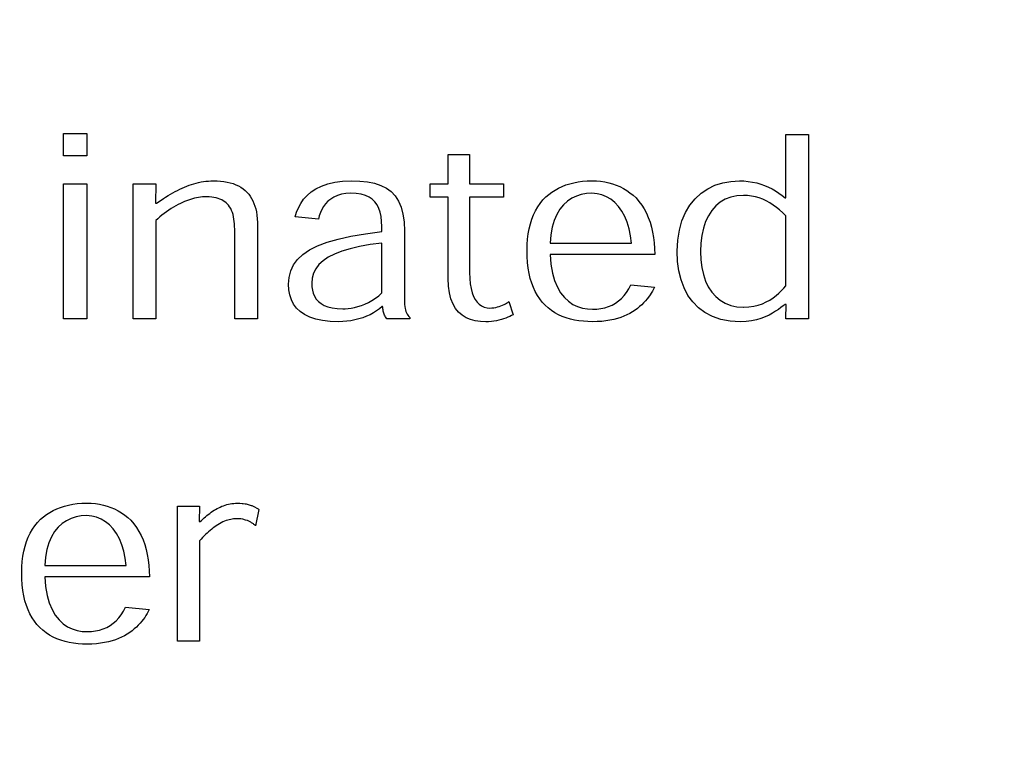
# Model space of a CAD drawing. Header units: inches. Extents: x 0.2 to 16.8, y 0.1 to 10.8.
# Tile 21 of 36: x 4.689 to 4.944, y 7.127 to 7.319. Entities that reach past the tile are written whole.
import ezdxf

# ---------------------------------------------------------------- set-up
doc = ezdxf.new("R2010")
doc.units = ezdxf.units.IN
doc.header["$LTSCALE"] = 0.935
doc.header["$MEASUREMENT"] = 0
doc.layers.get('0').update_dxf_attribs({"linetype": 'CONTINUOUS'})
doc.layers.add('DIMENSIONS', color=7, linetype='CONTINUOUS')
doc.styles.get("Standard").update_dxf_attribs({"font": 'txt', "width": 0.8})
doc.dimstyles.new('DIMSTYLE_1', dxfattribs={"dimtxt": 0.125, "dimasz": 0.18, "dimexe": 0.18, "dimexo": 0.0625, "dimgap": 0.09, "dimtad": 0, "dimtih": 1, "dimtoh": 1, "dimdec": 3, "dimzin": 4, "dimdsep": 46, "dimtxsty": 'STANDARD', "dimblk": '_FILLED', "dimblk1": '_FILLED', "dimblk2": '_FILLED', "dimcen": 0.09, "dimadec": 0, "dimazin": 0, "dimtp": 0.001, "dimtm": 0.001, "dimtfac": 1, "dimtdec": 3, "dimtofl": 0, "dimtmove": 0, "dimatfit": 3, "dimldrblk": '_FILLED', "dimfxl": 1, "dimtolj": 1, "dimtzin": 4, "dimarcsym": 0})

# ---------------------------------------------------------------- blocks, each defined once
blk = doc.blocks.new('*D15')
at = {"layer": 'DIMENSIONS', "color": 2, "linetype": 'CONTINUOUS'}
blk.add_line((4.96062, 5.99664), (4.96062, 8.56589), dxfattribs=at)
at = {"layer": 'DIMENSIONS', "color": 2, "linetype": 'CONTINUOUS', "width": 0.8}
for s, p in [(']', (5.02312, 10.15339)), ('34.55', (5.02312, 9.65339)), ('[', (5.02312, 9.55339)), ('1.360', (5.02312, 8.92839)), ('2X ', (5.02312, 8.62839))]:
    blk.add_text(s, height=0.125, rotation=90, dxfattribs=at).set_placement(p)
blk = doc.blocks.new('_FILLED')
at = {"color": 0, "linetype": 'BYBLOCK'}
blk.add_solid([(0, 0), (-1, 0.1736), (-1, -0.1736)], dxfattribs=at)

msp = doc.modelspace()

# ---------------------------------------------------------------- linework, layer by layer
at = {"color": 7, "linetype": 'CONTINUOUS'}
for p, q in [((4.70052, 7.28368), (4.70052, 7.28941)), ((4.70052, 7.28941), (4.70659, 7.28941)), ((4.70659, 7.28941), (4.70659, 7.28368)), ((4.88716, 7.27276), (4.88716, 7.28919)), ((4.88716, 7.28919), (4.89306, 7.28919)), ((4.89306, 7.28919), (4.89306, 7.24155)), ((4.70659, 7.28368), (4.70052, 7.28368)), ((4.79995, 7.27641), (4.79995, 7.28399)), ((4.79995, 7.28399), (4.80544, 7.28399)), ((4.80544, 7.28399), (4.80544, 7.27641)), ((4.70052, 7.24155), (4.70052, 7.27641)), ((4.70052, 7.27641), (4.70659, 7.27641)), ((4.70659, 7.27641), (4.70659, 7.24155)), ((4.71849, 7.24155), (4.71849, 7.27641)), ((4.71849, 7.27641), (4.72437, 7.27641)), ((4.72437, 7.27641), (4.72427, 7.27139)), ((4.72995, 7.27472), (4.73056, 7.27503)), ((4.73056, 7.27503), (4.73118, 7.27531)), ((4.73118, 7.27531), (4.73179, 7.27558)), ((4.73179, 7.27558), (4.73238, 7.27583)), ((4.73238, 7.27583), (4.73297, 7.27605)), ((4.73297, 7.27605), (4.73358, 7.27626)), ((4.73358, 7.27626), (4.73419, 7.27645)), ((4.73419, 7.27645), (4.7348, 7.27662)), ((4.7348, 7.27662), (4.73543, 7.27676)), ((4.73543, 7.27676), (4.73606, 7.27689)), ((4.73606, 7.27689), (4.73669, 7.277)), ((4.73669, 7.277), (4.73733, 7.27708)), ((4.73733, 7.27708), (4.73797, 7.27714)), ((4.73797, 7.27714), (4.73861, 7.27718)), ((4.73861, 7.27718), (4.73925, 7.27719)), ((4.73925, 7.27719), (4.74019, 7.27717)), ((4.74019, 7.27717), (4.74109, 7.27711)), ((4.74109, 7.27711), (4.74196, 7.27701)), ((4.74196, 7.27701), (4.74279, 7.27687)), ((4.74279, 7.27687), (4.74358, 7.27669)), ((4.74358, 7.27669), (4.74433, 7.27646)), ((4.74433, 7.27646), (4.74504, 7.27619)), ((4.74504, 7.27619), (4.74571, 7.27588)), ((4.74571, 7.27588), (4.74634, 7.27553)), ((4.74634, 7.27553), (4.74693, 7.27514)), ((4.74693, 7.27514), (4.74747, 7.2747)), ((4.76453, 7.27432), (4.76576, 7.27513)), ((4.76576, 7.27513), (4.76718, 7.27583)), ((4.76718, 7.27583), (4.76879, 7.2764)), ((4.76879, 7.2764), (4.77061, 7.27683)), ((4.77061, 7.27683), (4.77265, 7.2771)), ((4.77265, 7.2771), (4.77493, 7.27719)), ((4.77493, 7.27719), (4.77712, 7.27712)), ((4.77712, 7.27712), (4.77912, 7.27692)), ((4.77912, 7.27692), (4.78093, 7.27655)), ((4.78093, 7.27655), (4.78255, 7.27602)), ((4.78255, 7.27602), (4.78397, 7.27531)), ((4.78397, 7.27531), (4.78521, 7.27441)), ((4.79528, 7.27295), (4.79528, 7.27641)), ((4.79528, 7.27641), (4.79995, 7.27641)), ((4.80544, 7.27641), (4.81421, 7.27641)), ((4.81421, 7.27641), (4.81421, 7.27295)), ((4.82672, 7.27427), (4.82755, 7.27481)), ((4.82755, 7.27481), (4.82843, 7.2753)), ((4.82843, 7.2753), (4.82935, 7.27574)), ((4.82935, 7.27574), (4.83032, 7.27612)), ((4.83032, 7.27612), (4.83134, 7.27644)), ((4.83134, 7.27644), (4.8324, 7.27671)), ((4.8324, 7.27671), (4.83351, 7.27692)), ((4.83351, 7.27692), (4.83467, 7.27707)), ((4.83467, 7.27707), (4.83587, 7.27716)), ((4.83587, 7.27716), (4.83713, 7.27719)), ((4.83713, 7.27719), (4.83824, 7.27716)), ((4.83824, 7.27716), (4.83933, 7.27707)), ((4.83933, 7.27707), (4.84039, 7.27692)), ((4.84039, 7.27692), (4.84142, 7.27671)), ((4.84142, 7.27671), (4.84241, 7.27643)), ((4.84241, 7.27643), (4.84338, 7.2761)), ((4.84338, 7.2761), (4.84431, 7.2757)), ((4.84431, 7.2757), (4.84521, 7.27524)), ((4.84521, 7.27524), (4.84608, 7.27472)), ((4.86531, 7.27397), (4.86702, 7.27513)), ((4.86702, 7.27513), (4.86888, 7.27603)), ((4.86888, 7.27603), (4.87087, 7.27667)), ((4.87087, 7.27667), (4.87298, 7.27706)), ((4.87298, 7.27706), (4.87519, 7.27719)), ((4.87519, 7.27719), (4.87636, 7.27716)), ((4.87636, 7.27716), (4.87749, 7.27705)), ((4.87749, 7.27705), (4.8786, 7.27688)), ((4.8786, 7.27688), (4.87967, 7.27664)), ((4.87967, 7.27664), (4.8807, 7.27634)), ((4.8807, 7.27634), (4.88171, 7.27598)), ((4.88171, 7.27598), (4.88268, 7.27557)), ((4.88268, 7.27557), (4.88362, 7.2751)), ((4.88362, 7.2751), (4.88452, 7.27459)), ((4.72454, 7.27139), (4.72573, 7.27221)), ((4.72573, 7.27221), (4.72633, 7.27261)), ((4.72633, 7.27261), (4.72692, 7.27299)), ((4.72692, 7.27299), (4.72753, 7.27336)), ((4.72753, 7.27336), (4.72813, 7.27372)), ((4.72813, 7.27372), (4.72874, 7.27407)), ((4.72874, 7.27407), (4.72934, 7.2744)), ((4.72934, 7.2744), (4.72995, 7.27472)), ((4.73283, 7.27223), (4.73231, 7.27204)), ((4.73336, 7.2724), (4.73283, 7.27223)), ((4.73388, 7.27255), (4.73336, 7.2724)), ((4.7344, 7.27268), (4.73388, 7.27255)), ((4.73492, 7.2728), (4.7344, 7.27268)), ((4.73543, 7.27289), (4.73492, 7.2728)), ((4.73595, 7.27296), (4.73543, 7.27289)), ((4.73646, 7.27302), (4.73595, 7.27296)), ((4.73696, 7.27305), (4.73646, 7.27302)), ((4.73746, 7.27306), (4.73696, 7.27305)), ((4.73816, 7.27304), (4.73746, 7.27306)), ((4.73881, 7.27299), (4.73816, 7.27304)), ((4.73941, 7.2729), (4.73881, 7.27299)), ((4.73997, 7.27278), (4.73941, 7.2729)), ((4.74049, 7.27263), (4.73997, 7.27278)), ((4.74096, 7.27245), (4.74049, 7.27263)), ((4.74141, 7.27225), (4.74096, 7.27245)), ((4.74181, 7.27202), (4.74141, 7.27225)), ((4.74747, 7.2747), (4.74796, 7.27421)), ((4.74796, 7.27421), (4.74839, 7.27372)), ((4.74839, 7.27372), (4.74878, 7.27319)), ((4.74878, 7.27319), (4.74914, 7.27262)), ((4.74914, 7.27262), (4.74946, 7.27201)), ((4.76183, 7.27134), (4.76258, 7.27241)), ((4.76258, 7.27241), (4.76347, 7.2734)), ((4.76347, 7.2734), (4.76453, 7.27432)), ((4.76958, 7.27249), (4.76886, 7.2719)), ((4.7704, 7.27299), (4.76958, 7.27249)), ((4.77133, 7.2734), (4.7704, 7.27299)), ((4.77236, 7.27371), (4.77133, 7.2734)), ((4.7735, 7.2739), (4.77236, 7.27371)), ((4.77476, 7.27397), (4.7735, 7.2739)), ((4.77618, 7.27391), (4.77476, 7.27397)), ((4.77743, 7.27372), (4.77618, 7.27391)), ((4.77854, 7.27341), (4.77743, 7.27372)), ((4.7795, 7.27297), (4.77854, 7.27341)), ((4.78032, 7.27242), (4.7795, 7.27297)), ((4.78101, 7.27175), (4.78032, 7.27242)), ((4.78521, 7.27441), (4.78625, 7.2733)), ((4.78625, 7.2733), (4.78711, 7.27197)), ((4.79995, 7.27295), (4.79528, 7.27295)), ((4.79995, 7.25195), (4.79995, 7.27295)), ((4.80544, 7.27295), (4.80544, 7.25351)), ((4.81421, 7.27295), (4.80544, 7.27295)), ((4.82371, 7.27137), (4.82442, 7.27224)), ((4.82442, 7.27224), (4.82519, 7.27303)), ((4.82519, 7.27303), (4.82593, 7.27368)), ((4.82593, 7.27368), (4.82672, 7.27427)), ((4.83185, 7.27267), (4.83074, 7.27191)), ((4.83306, 7.27325), (4.83185, 7.27267)), ((4.83434, 7.27365), (4.83306, 7.27325)), ((4.83568, 7.27389), (4.83434, 7.27365)), ((4.83707, 7.27397), (4.83568, 7.27389)), ((4.8384, 7.27387), (4.83707, 7.27397)), ((4.83967, 7.27357), (4.8384, 7.27387)), ((4.84087, 7.27308), (4.83967, 7.27357)), ((4.84199, 7.27241), (4.84087, 7.27308)), ((4.84303, 7.27155), (4.84199, 7.27241)), ((4.84608, 7.27472), (4.84691, 7.27413)), ((4.84691, 7.27413), (4.84771, 7.27348)), ((4.84771, 7.27348), (4.84848, 7.27277)), ((4.84848, 7.27277), (4.84924, 7.27188)), ((4.86242, 7.27091), (4.86377, 7.27257)), ((4.86377, 7.27257), (4.86531, 7.27397)), ((4.87154, 7.27242), (4.87024, 7.27166)), ((4.87298, 7.27298), (4.87154, 7.27242)), ((4.87456, 7.27332), (4.87298, 7.27298)), ((4.87627, 7.27343), (4.87456, 7.27332)), ((4.87731, 7.27339), (4.87627, 7.27343)), ((4.87832, 7.27326), (4.87731, 7.27339)), ((4.87931, 7.27306), (4.87832, 7.27326)), ((4.88028, 7.27277), (4.87931, 7.27306)), ((4.88122, 7.27242), (4.88028, 7.27277)), ((4.88214, 7.27199), (4.88122, 7.27242)), ((4.88452, 7.27459), (4.88539, 7.27402)), ((4.88539, 7.27402), (4.88623, 7.27341)), ((4.88623, 7.27341), (4.88704, 7.27276)), ((4.88704, 7.27276), (4.88716, 7.27276)), ((4.72427, 7.27139), (4.72454, 7.27139)), ((4.72834, 7.27), (4.72773, 7.2696)), ((4.72895, 7.27038), (4.72834, 7.27)), ((4.72956, 7.27073), (4.72895, 7.27038)), ((4.73015, 7.27106), (4.72956, 7.27073)), ((4.73072, 7.27135), (4.73015, 7.27106)), ((4.73126, 7.27162), (4.73072, 7.27135)), ((4.73179, 7.27184), (4.73126, 7.27162)), ((4.73231, 7.27204), (4.73179, 7.27184)), ((4.74219, 7.27177), (4.74181, 7.27202)), ((4.74253, 7.2715), (4.74219, 7.27177)), ((4.74285, 7.27122), (4.74253, 7.2715)), ((4.74313, 7.27091), (4.74285, 7.27122)), ((4.74346, 7.27048), (4.74313, 7.27091)), ((4.74373, 7.27002), (4.74346, 7.27048)), ((4.74397, 7.26953), (4.74373, 7.27002)), ((4.74946, 7.27201), (4.74974, 7.27136)), ((4.74974, 7.27136), (4.74998, 7.27067)), ((4.74998, 7.27067), (4.75019, 7.26993)), ((4.75019, 7.26993), (4.75036, 7.26914)), ((4.76076, 7.26907), (4.76123, 7.27022)), ((4.76123, 7.27022), (4.76183, 7.27134)), ((4.76726, 7.26977), (4.7669, 7.26897)), ((4.7677, 7.27053), (4.76726, 7.26977)), ((4.76823, 7.27125), (4.7677, 7.27053)), ((4.76886, 7.2719), (4.76823, 7.27125)), ((4.78157, 7.27097), (4.78101, 7.27175)), ((4.78202, 7.27007), (4.78157, 7.27097)), ((4.78236, 7.26905), (4.78202, 7.27007)), ((4.78711, 7.27197), (4.78777, 7.27042)), ((4.78777, 7.27042), (4.78825, 7.26861)), ((4.82249, 7.26944), (4.82307, 7.27044)), ((4.82307, 7.27044), (4.82371, 7.27137)), ((4.82881, 7.26983), (4.82801, 7.2685)), ((4.82972, 7.27097), (4.82881, 7.26983)), ((4.83074, 7.27191), (4.82972, 7.27097)), ((4.84397, 7.27053), (4.84303, 7.27155)), ((4.84482, 7.26933), (4.84397, 7.27053)), ((4.84924, 7.27188), (4.84994, 7.27093)), ((4.84994, 7.27093), (4.85058, 7.26991)), ((4.85058, 7.26991), (4.85115, 7.26883)), ((4.86127, 7.26901), (4.86242, 7.27091)), ((4.86907, 7.27069), (4.86805, 7.26952)), ((4.87024, 7.27166), (4.86907, 7.27069)), ((4.88304, 7.2715), (4.88214, 7.27199)), ((4.88391, 7.27094), (4.88304, 7.2715)), ((4.88476, 7.27033), (4.88391, 7.27094)), ((4.88559, 7.26966), (4.88476, 7.27033)), ((4.88639, 7.26894), (4.88559, 7.26966)), ((4.72487, 7.26741), (4.72437, 7.26696)), ((4.7254, 7.26786), (4.72487, 7.26741)), ((4.72595, 7.26831), (4.7254, 7.26786)), ((4.72653, 7.26875), (4.72595, 7.26831)), ((4.72713, 7.26918), (4.72653, 7.26875)), ((4.72773, 7.2696), (4.72713, 7.26918)), ((4.74417, 7.269), (4.74397, 7.26953)), ((4.74434, 7.26846), (4.74417, 7.269)), ((4.74447, 7.26788), (4.74434, 7.26846)), ((4.74458, 7.26729), (4.74447, 7.26788)), ((4.74466, 7.26667), (4.74458, 7.26729)), ((4.75036, 7.26914), (4.75049, 7.2683)), ((4.75049, 7.2683), (4.75059, 7.26741)), ((4.75059, 7.26741), (4.75064, 7.26646)), ((4.7604, 7.26789), (4.76076, 7.26907)), ((4.76643, 7.2673), (4.7604, 7.26789)), ((4.76663, 7.26814), (4.76643, 7.2673)), ((4.7669, 7.26897), (4.76663, 7.26814)), ((4.78259, 7.26793), (4.78236, 7.26905)), ((4.78272, 7.2667), (4.78259, 7.26793)), ((4.78825, 7.26861), (4.78853, 7.26655)), ((4.82117, 7.26606), (4.82155, 7.26724)), ((4.82155, 7.26724), (4.82199, 7.26837)), ((4.82199, 7.26837), (4.82249, 7.26944)), ((4.82801, 7.2685), (4.82735, 7.26696)), ((4.84556, 7.26798), (4.84482, 7.26933)), ((4.84618, 7.26647), (4.84556, 7.26798)), ((4.85115, 7.26883), (4.85165, 7.26769)), ((4.85165, 7.26769), (4.85209, 7.26648)), ((4.86035, 7.26687), (4.86127, 7.26901)), ((4.86718, 7.26818), (4.86646, 7.26665)), ((4.86805, 7.26952), (4.86718, 7.26818)), ((4.88716, 7.26818), (4.88639, 7.26894)), ((4.88716, 7.25007), (4.88716, 7.26818)), ((4.72437, 7.26696), (4.72437, 7.24155)), ((4.74471, 7.26604), (4.74466, 7.26667)), ((4.74475, 7.26539), (4.74471, 7.26604)), ((4.74477, 7.26473), (4.74475, 7.26539)), ((4.74477, 7.26406), (4.74477, 7.26473)), ((4.75064, 7.26646), (4.75066, 7.26545)), ((4.75066, 7.26545), (4.75066, 7.24155)), ((4.78276, 7.26536), (4.78272, 7.2667)), ((4.78276, 7.26405), (4.78276, 7.26536)), ((4.78853, 7.26655), (4.78862, 7.26422)), ((4.82063, 7.26351), (4.82087, 7.26481)), ((4.82087, 7.26481), (4.82117, 7.26606)), ((4.82684, 7.26522), (4.82647, 7.26326)), ((4.82735, 7.26696), (4.82684, 7.26522)), ((4.84668, 7.26481), (4.84618, 7.26647)), ((4.84704, 7.26301), (4.84668, 7.26481)), ((4.85209, 7.26648), (4.85246, 7.26522)), ((4.85246, 7.26522), (4.85276, 7.26391)), ((4.85967, 7.26448), (4.86035, 7.26687)), ((4.86589, 7.26495), (4.86548, 7.26309)), ((4.86646, 7.26665), (4.86589, 7.26495)), ((4.74477, 7.24155), (4.74477, 7.26406)), ((4.76862, 7.26132), (4.77151, 7.26215)), ((4.77151, 7.26215), (4.77481, 7.26289)), ((4.77481, 7.26289), (4.77856, 7.26352)), ((4.77856, 7.26352), (4.78276, 7.26405)), ((4.78862, 7.26422), (4.78862, 7.24722)), ((4.82036, 7.26074), (4.82046, 7.26215)), ((4.82046, 7.26215), (4.82063, 7.26351)), ((4.82647, 7.26326), (4.82628, 7.26108)), ((4.84727, 7.26108), (4.84704, 7.26301)), ((4.85276, 7.26391), (4.853, 7.26254)), ((4.853, 7.26254), (4.85317, 7.26112)), ((4.85924, 7.26184), (4.85967, 7.26448)), ((4.86548, 7.26309), (4.86522, 7.26108)), ((4.76406, 7.25932), (4.76615, 7.26037)), ((4.76615, 7.26037), (4.76862, 7.26132)), ((4.77458, 7.25962), (4.77243, 7.25897)), ((4.77702, 7.26019), (4.77458, 7.25962)), ((4.77974, 7.26069), (4.77702, 7.26019)), ((4.78276, 7.26111), (4.77974, 7.26069)), ((4.78276, 7.24825), (4.78276, 7.26111)), ((4.82032, 7.25928), (4.82036, 7.26074)), ((4.82628, 7.26108), (4.84727, 7.26108)), ((4.85317, 7.26112), (4.85327, 7.25966)), ((4.85327, 7.25966), (4.85331, 7.25815)), ((4.8591, 7.25897), (4.85924, 7.26184)), ((4.86522, 7.26108), (4.86514, 7.25892)), ((4.76097, 7.25686), (4.76234, 7.25815)), ((4.76234, 7.25815), (4.76406, 7.25932)), ((4.76895, 7.25742), (4.76761, 7.25653)), ((4.77055, 7.25824), (4.76895, 7.25742)), ((4.77243, 7.25897), (4.77055, 7.25824)), ((4.82036, 7.25765), (4.82032, 7.25928)), ((4.82046, 7.25611), (4.82036, 7.25765)), ((4.82629, 7.25815), (4.82649, 7.25561)), ((4.85331, 7.25815), (4.82629, 7.25815)), ((4.85921, 7.25637), (4.8591, 7.25897)), ((4.86514, 7.25892), (4.86522, 7.25679)), ((4.75923, 7.25391), (4.75994, 7.25544)), ((4.75994, 7.25544), (4.76097, 7.25686)), ((4.7657, 7.25448), (4.76512, 7.25331)), ((4.76653, 7.25555), (4.7657, 7.25448)), ((4.76761, 7.25653), (4.76653, 7.25555)), ((4.82063, 7.25465), (4.82046, 7.25611)), ((4.82086, 7.25327), (4.82063, 7.25465)), ((4.82649, 7.25561), (4.82687, 7.25336)), ((4.85954, 7.25392), (4.85921, 7.25637)), ((4.86522, 7.25679), (4.86546, 7.2548)), ((4.86546, 7.2548), (4.86587, 7.25297)), ((4.75868, 7.25044), (4.75881, 7.25224)), ((4.75881, 7.25224), (4.75923, 7.25391)), ((4.76477, 7.25206), (4.76466, 7.25071)), ((4.76512, 7.25331), (4.76477, 7.25206)), ((4.80003, 7.24998), (4.79995, 7.25195)), ((4.80544, 7.25351), (4.80549, 7.25198)), ((4.80549, 7.25198), (4.80562, 7.2506)), ((4.82116, 7.25198), (4.82086, 7.25327)), ((4.82152, 7.25076), (4.82116, 7.25198)), ((4.82687, 7.25336), (4.82743, 7.2514)), ((4.8601, 7.25163), (4.85954, 7.25392)), ((4.86587, 7.25297), (4.86644, 7.25128)), ((4.75875, 7.24902), (4.75868, 7.25044)), ((4.76466, 7.25071), (4.7647, 7.2498)), ((4.7647, 7.2498), (4.76483, 7.24893)), ((4.80027, 7.24822), (4.80003, 7.24998)), ((4.80562, 7.2506), (4.80583, 7.24937)), ((4.80583, 7.24937), (4.80611, 7.24827)), ((4.82195, 7.24962), (4.82152, 7.25076)), ((4.82243, 7.24856), (4.82195, 7.24962)), ((4.82743, 7.2514), (4.82814, 7.2497)), ((4.82814, 7.2497), (4.82899, 7.24824)), ((4.8466, 7.24928), (4.84715, 7.25027)), ((4.84715, 7.25027), (4.85323, 7.24973)), ((4.85323, 7.24973), (4.85299, 7.24922)), ((4.86088, 7.24952), (4.8601, 7.25163)), ((4.86188, 7.24759), (4.86088, 7.24952)), ((4.86644, 7.25128), (4.86716, 7.24977)), ((4.86716, 7.24977), (4.86803, 7.24843)), ((4.88604, 7.24881), (4.88663, 7.24945)), ((4.88663, 7.24945), (4.88716, 7.25007)), ((4.759, 7.24769), (4.75875, 7.24902)), ((4.7594, 7.24646), (4.759, 7.24769)), ((4.76483, 7.24893), (4.76506, 7.24811)), ((4.76506, 7.24811), (4.76539, 7.24734)), ((4.76539, 7.24734), (4.76583, 7.24664)), ((4.78024, 7.24625), (4.78112, 7.24683)), ((4.78112, 7.24683), (4.78197, 7.2475)), ((4.78197, 7.2475), (4.78276, 7.24825)), ((4.78862, 7.24722), (4.78863, 7.24649)), ((4.80065, 7.24668), (4.80027, 7.24822)), ((4.80611, 7.24827), (4.80648, 7.24732)), ((4.80648, 7.24732), (4.80691, 7.24651)), ((4.82298, 7.24758), (4.82243, 7.24856)), ((4.82358, 7.24666), (4.82298, 7.24758)), ((4.82899, 7.24824), (4.82995, 7.24703)), ((4.82995, 7.24703), (4.83101, 7.24604)), ((4.84393, 7.24614), (4.84468, 7.24679)), ((4.84468, 7.24679), (4.84537, 7.24753)), ((4.84537, 7.24753), (4.84601, 7.24836)), ((4.84601, 7.24836), (4.8466, 7.24928)), ((4.85173, 7.24716), (4.85133, 7.24665)), ((4.85209, 7.24768), (4.85173, 7.24716)), ((4.85242, 7.24819), (4.85209, 7.24768)), ((4.85272, 7.24871), (4.85242, 7.24819)), ((4.85299, 7.24922), (4.85272, 7.24871)), ((4.86312, 7.24587), (4.86188, 7.24759)), ((4.86803, 7.24843), (4.86906, 7.24727)), ((4.86906, 7.24727), (4.87022, 7.2463)), ((4.88305, 7.24638), (4.8839, 7.24695)), ((4.8839, 7.24695), (4.88468, 7.24755)), ((4.88468, 7.24755), (4.88539, 7.24818)), ((4.88539, 7.24818), (4.88604, 7.24881)), ((4.75999, 7.24533), (4.7594, 7.24646)), ((4.76075, 7.24431), (4.75999, 7.24533)), ((4.7617, 7.24341), (4.76075, 7.24431)), ((4.76583, 7.24664), (4.76639, 7.24601)), ((4.76639, 7.24601), (4.76707, 7.24546)), ((4.76707, 7.24546), (4.76789, 7.245)), ((4.76789, 7.245), (4.76886, 7.24462)), ((4.76886, 7.24462), (4.76997, 7.24435)), ((4.76997, 7.24435), (4.77124, 7.24418)), ((4.77409, 7.2442), (4.77489, 7.24431)), ((4.77489, 7.24431), (4.77574, 7.24447)), ((4.77574, 7.24447), (4.77661, 7.2447)), ((4.77661, 7.2447), (4.77752, 7.24498)), ((4.77752, 7.24498), (4.77843, 7.24533)), ((4.77843, 7.24533), (4.77934, 7.24575)), ((4.77934, 7.24575), (4.78024, 7.24625)), ((4.78289, 7.24471), (4.78221, 7.24411)), ((4.783, 7.24471), (4.78289, 7.24471)), ((4.78302, 7.24441), (4.783, 7.24471)), ((4.78305, 7.24411), (4.78302, 7.24441)), ((4.78863, 7.24649), (4.78865, 7.24583)), ((4.78865, 7.24583), (4.78868, 7.24524)), ((4.78868, 7.24524), (4.78872, 7.24471)), ((4.78872, 7.24471), (4.78879, 7.24423)), ((4.78879, 7.24423), (4.78888, 7.2438)), ((4.80118, 7.24534), (4.80065, 7.24668)), ((4.80185, 7.24419), (4.80118, 7.24534)), ((4.80691, 7.24651), (4.8074, 7.24582)), ((4.8074, 7.24582), (4.80796, 7.24527)), ((4.80796, 7.24527), (4.80858, 7.24485)), ((4.80858, 7.24485), (4.80925, 7.24455)), ((4.80925, 7.24455), (4.80997, 7.24437)), ((4.80997, 7.24437), (4.81073, 7.24431)), ((4.81073, 7.24431), (4.81125, 7.24433)), ((4.81125, 7.24433), (4.81175, 7.24439)), ((4.81175, 7.24439), (4.81224, 7.24448)), ((4.81224, 7.24448), (4.8127, 7.24459)), ((4.8127, 7.24459), (4.81315, 7.24473)), ((4.81315, 7.24473), (4.81358, 7.24488)), ((4.81358, 7.24488), (4.81398, 7.24505)), ((4.81398, 7.24505), (4.81436, 7.24523)), ((4.81436, 7.24523), (4.81471, 7.24542)), ((4.81471, 7.24542), (4.81504, 7.2456)), ((4.81504, 7.2456), (4.81534, 7.24578)), ((4.81534, 7.24578), (4.81561, 7.24596)), ((4.81561, 7.24596), (4.81673, 7.24255)), ((4.82424, 7.24582), (4.82358, 7.24666)), ((4.82496, 7.24505), (4.82424, 7.24582)), ((4.82575, 7.24433), (4.82496, 7.24505)), ((4.8266, 7.24368), (4.82575, 7.24433)), ((4.83101, 7.24604), (4.83216, 7.24526)), ((4.83216, 7.24526), (4.83337, 7.24468)), ((4.83337, 7.24468), (4.83463, 7.24428)), ((4.83463, 7.24428), (4.83592, 7.24406)), ((4.83942, 7.24416), (4.84043, 7.24438)), ((4.84043, 7.24438), (4.84139, 7.24469)), ((4.84139, 7.24469), (4.84229, 7.24508)), ((4.84229, 7.24508), (4.84314, 7.24557)), ((4.84314, 7.24557), (4.84393, 7.24614)), ((4.84941, 7.24467), (4.84884, 7.2442)), ((4.84994, 7.24515), (4.84941, 7.24467)), ((4.85044, 7.24564), (4.84994, 7.24515)), ((4.8509, 7.24614), (4.85044, 7.24564)), ((4.85133, 7.24665), (4.8509, 7.24614)), ((4.86458, 7.24438), (4.86312, 7.24587)), ((4.86628, 7.24312), (4.86458, 7.24438)), ((4.87022, 7.2463), (4.87153, 7.24553)), ((4.87153, 7.24553), (4.87297, 7.24498)), ((4.87297, 7.24498), (4.87454, 7.24463)), ((4.87454, 7.24463), (4.87624, 7.24452)), ((4.87624, 7.24452), (4.87631, 7.24452)), ((4.87631, 7.24452), (4.87765, 7.24458)), ((4.87765, 7.24458), (4.8789, 7.24476)), ((4.8789, 7.24476), (4.88006, 7.24504)), ((4.88006, 7.24504), (4.88114, 7.24542)), ((4.88114, 7.24542), (4.88213, 7.24587)), ((4.88213, 7.24587), (4.88305, 7.24638)), ((4.88594, 7.24443), (4.88528, 7.24395)), ((4.88653, 7.24487), (4.88594, 7.24443)), ((4.88705, 7.24526), (4.88653, 7.24487)), ((4.88724, 7.24526), (4.88705, 7.24526)), ((4.88716, 7.24155), (4.88724, 7.24526)), ((4.76284, 7.24262), (4.7617, 7.24341)), ((4.76418, 7.24197), (4.76284, 7.24262)), ((4.76573, 7.24145), (4.76418, 7.24197)), ((4.77124, 7.24418), (4.77267, 7.24412)), ((4.77267, 7.24412), (4.77335, 7.24414)), ((4.77335, 7.24414), (4.77409, 7.2442)), ((4.77784, 7.24181), (4.77684, 7.24149)), ((4.77882, 7.24217), (4.77784, 7.24181)), ((4.77975, 7.24259), (4.77882, 7.24217)), ((4.78063, 7.24305), (4.77975, 7.24259)), ((4.78145, 7.24356), (4.78063, 7.24305)), ((4.78221, 7.24411), (4.78145, 7.24356)), ((4.7831, 7.24382), (4.78305, 7.24411)), ((4.78315, 7.24353), (4.7831, 7.24382)), ((4.78321, 7.24326), (4.78315, 7.24353)), ((4.78329, 7.24299), (4.78321, 7.24326)), ((4.78339, 7.24273), (4.78329, 7.24299)), ((4.7835, 7.24248), (4.78339, 7.24273)), ((4.78363, 7.24224), (4.7835, 7.24248)), ((4.78377, 7.242), (4.78363, 7.24224)), ((4.78394, 7.24177), (4.78377, 7.242)), ((4.78412, 7.24155), (4.78394, 7.24177)), ((4.78888, 7.2438), (4.789, 7.24342)), ((4.789, 7.24342), (4.78914, 7.24306)), ((4.78914, 7.24306), (4.78932, 7.24274)), ((4.78932, 7.24274), (4.78953, 7.24244)), ((4.78953, 7.24244), (4.78977, 7.24215)), ((4.78977, 7.24215), (4.79006, 7.24187)), ((4.79006, 7.24187), (4.79006, 7.24155)), ((4.80264, 7.24323), (4.80185, 7.24419)), ((4.80355, 7.24244), (4.80264, 7.24323)), ((4.80457, 7.24181), (4.80355, 7.24244)), ((4.8057, 7.24134), (4.80457, 7.24181)), ((4.8148, 7.24173), (4.81425, 7.24153)), ((4.81533, 7.24193), (4.8148, 7.24173)), ((4.81583, 7.24214), (4.81533, 7.24193)), ((4.81629, 7.24234), (4.81583, 7.24214)), ((4.81673, 7.24255), (4.81629, 7.24234)), ((4.82749, 7.2431), (4.8266, 7.24368)), ((4.82844, 7.24259), (4.82749, 7.2431)), ((4.82942, 7.24214), (4.82844, 7.24259)), ((4.83044, 7.24176), (4.82942, 7.24214)), ((4.8315, 7.24145), (4.83044, 7.24176)), ((4.83592, 7.24406), (4.83722, 7.24398)), ((4.83722, 7.24398), (4.83835, 7.24403)), ((4.83835, 7.24403), (4.83942, 7.24416)), ((4.84453, 7.24188), (4.84365, 7.2416)), ((4.84536, 7.24219), (4.84453, 7.24188)), ((4.84614, 7.24254), (4.84536, 7.24219)), ((4.84688, 7.24292), (4.84614, 7.24254)), ((4.84758, 7.24332), (4.84688, 7.24292)), ((4.84824, 7.24375), (4.84758, 7.24332)), ((4.84884, 7.2442), (4.84824, 7.24375)), ((4.8682, 7.24211), (4.86628, 7.24312)), ((4.87037, 7.24137), (4.8682, 7.24211)), ((4.88185, 7.24202), (4.88077, 7.24161)), ((4.88284, 7.24247), (4.88185, 7.24202)), ((4.88374, 7.24296), (4.88284, 7.24247)), ((4.88455, 7.24346), (4.88374, 7.24296)), ((4.88528, 7.24395), (4.88455, 7.24346)), ((4.70659, 7.24155), (4.70052, 7.24155)), ((4.72437, 7.24155), (4.71849, 7.24155)), ((4.75066, 7.24155), (4.74477, 7.24155)), ((4.76749, 7.24107), (4.76573, 7.24145)), ((4.76947, 7.24084), (4.76749, 7.24107)), ((4.77167, 7.24076), (4.76947, 7.24084)), ((4.77269, 7.24079), (4.77167, 7.24076)), ((4.77373, 7.24088), (4.77269, 7.24079)), ((4.77478, 7.24103), (4.77373, 7.24088)), ((4.77581, 7.24123), (4.77478, 7.24103)), ((4.77684, 7.24149), (4.77581, 7.24123)), ((4.79006, 7.24155), (4.78412, 7.24155)), ((4.80693, 7.24101), (4.8057, 7.24134)), ((4.80825, 7.24082), (4.80693, 7.24101)), ((4.80965, 7.24076), (4.80825, 7.24082)), ((4.81038, 7.24078), (4.80965, 7.24076)), ((4.81109, 7.24084), (4.81038, 7.24078)), ((4.81177, 7.24093), (4.81109, 7.24084)), ((4.81243, 7.24104), (4.81177, 7.24093)), ((4.81306, 7.24119), (4.81243, 7.24104)), ((4.81367, 7.24135), (4.81306, 7.24119)), ((4.81425, 7.24153), (4.81367, 7.24135)), ((4.83259, 7.2412), (4.8315, 7.24145)), ((4.83372, 7.241), (4.83259, 7.2412)), ((4.83487, 7.24087), (4.83372, 7.241)), ((4.83604, 7.24079), (4.83487, 7.24087)), ((4.83724, 7.24076), (4.83604, 7.24079)), ((4.83845, 7.24079), (4.83724, 7.24076)), ((4.83961, 7.24086), (4.83845, 7.24079)), ((4.8407, 7.24098), (4.83961, 7.24086)), ((4.84174, 7.24115), (4.8407, 7.24098)), ((4.84272, 7.24135), (4.84174, 7.24115)), ((4.84365, 7.2416), (4.84272, 7.24135)), ((4.87277, 7.24092), (4.87037, 7.24137)), ((4.8754, 7.24076), (4.87277, 7.24092)), ((4.87691, 7.24082), (4.8754, 7.24076)), ((4.8783, 7.24099), (4.87691, 7.24082)), ((4.87959, 7.24126), (4.8783, 7.24099)), ((4.88077, 7.24161), (4.87959, 7.24126)), ((4.89306, 7.24155), (4.88716, 7.24155)), ((4.70075, 7.19311), (4.70182, 7.19338)), ((4.70182, 7.19338), (4.70293, 7.19359)), ((4.70293, 7.19359), (4.70409, 7.19374)), ((4.70409, 7.19374), (4.7053, 7.19383)), ((4.7053, 7.19383), (4.70655, 7.19386)), ((4.70655, 7.19386), (4.70767, 7.19383)), ((4.70767, 7.19383), (4.70875, 7.19374)), ((4.70875, 7.19374), (4.70981, 7.19359)), ((4.70981, 7.19359), (4.71083, 7.19337)), ((4.71083, 7.19337), (4.71183, 7.1931)), ((4.74185, 7.19321), (4.74228, 7.19335)), ((4.74228, 7.19335), (4.74271, 7.19348)), ((4.74271, 7.19348), (4.74315, 7.19359)), ((4.74315, 7.19359), (4.7436, 7.19368)), ((4.7436, 7.19368), (4.74406, 7.19376)), ((4.74406, 7.19376), (4.74453, 7.19381)), ((4.74453, 7.19381), (4.74501, 7.19385)), ((4.74501, 7.19385), (4.74551, 7.19386)), ((4.74551, 7.19386), (4.7458, 7.19386)), ((4.7458, 7.19386), (4.74608, 7.19385)), ((4.74608, 7.19385), (4.74665, 7.19381)), ((4.74665, 7.19381), (4.74693, 7.19378)), ((4.74693, 7.19378), (4.74748, 7.1937)), ((4.74748, 7.1937), (4.74774, 7.19365)), ((4.74774, 7.19365), (4.74801, 7.19359)), ((4.74801, 7.19359), (4.74853, 7.19345)), ((4.74853, 7.19345), (4.74879, 7.19336)), ((4.74879, 7.19336), (4.74899, 7.19329)), ((4.69534, 7.19035), (4.69613, 7.19094)), ((4.69613, 7.19094), (4.69696, 7.19148)), ((4.69696, 7.19148), (4.69784, 7.19197)), ((4.69784, 7.19197), (4.69876, 7.1924)), ((4.69876, 7.1924), (4.69973, 7.19278)), ((4.69973, 7.19278), (4.70075, 7.19311)), ((4.71183, 7.1931), (4.71279, 7.19276)), ((4.71279, 7.19276), (4.71373, 7.19237)), ((4.71373, 7.19237), (4.71463, 7.19191)), ((4.71463, 7.19191), (4.7155, 7.19138)), ((4.7155, 7.19138), (4.71633, 7.1908)), ((4.71633, 7.1908), (4.71714, 7.19015)), ((4.72998, 7.15821), (4.72998, 7.19307)), ((4.72998, 7.19307), (4.7357, 7.19307)), ((4.7357, 7.19307), (4.73561, 7.18908)), ((4.73757, 7.19066), (4.73793, 7.19095)), ((4.73793, 7.19095), (4.7383, 7.19123)), ((4.7383, 7.19123), (4.73867, 7.1915)), ((4.73867, 7.1915), (4.73904, 7.19177)), ((4.73904, 7.19177), (4.73943, 7.19202)), ((4.73943, 7.19202), (4.73983, 7.19226)), ((4.73983, 7.19226), (4.74023, 7.19249)), ((4.74023, 7.19249), (4.74063, 7.19269)), ((4.74063, 7.19269), (4.74103, 7.19287)), ((4.74103, 7.19287), (4.74144, 7.19305)), ((4.74144, 7.19305), (4.74185, 7.19321)), ((4.74899, 7.19329), (4.74919, 7.19322)), ((4.74919, 7.19322), (4.74938, 7.19314)), ((4.74938, 7.19314), (4.74956, 7.19305)), ((4.74956, 7.19305), (4.74974, 7.19297)), ((4.74974, 7.19297), (4.74992, 7.19288)), ((4.74992, 7.19288), (4.75044, 7.19258)), ((4.75097, 7.19224), (4.75015, 7.18801)), ((4.75044, 7.19258), (4.75079, 7.19236)), ((4.75079, 7.19236), (4.75097, 7.19224)), ((4.69312, 7.18804), (4.69383, 7.1889)), ((4.69383, 7.1889), (4.6946, 7.1897)), ((4.6946, 7.1897), (4.69534, 7.19035)), ((4.70015, 7.18858), (4.69913, 7.18763)), ((4.70127, 7.18933), (4.70015, 7.18858)), ((4.70247, 7.18991), (4.70127, 7.18933)), ((4.70375, 7.19032), (4.70247, 7.18991)), ((4.70509, 7.19056), (4.70375, 7.19032)), ((4.70648, 7.19064), (4.70509, 7.19056)), ((4.70781, 7.19054), (4.70648, 7.19064)), ((4.70908, 7.19024), (4.70781, 7.19054)), ((4.71028, 7.18975), (4.70908, 7.19024)), ((4.7114, 7.18907), (4.71028, 7.18975)), ((4.71244, 7.18822), (4.7114, 7.18907)), ((4.71714, 7.19015), (4.71791, 7.18944)), ((4.71791, 7.18944), (4.71867, 7.18855)), ((4.71867, 7.18855), (4.71936, 7.1876)), ((4.73561, 7.18908), (4.73581, 7.18908)), ((4.73581, 7.18908), (4.73616, 7.18941)), ((4.73616, 7.18941), (4.73686, 7.19005)), ((4.73686, 7.19005), (4.73722, 7.19036)), ((4.73722, 7.19036), (4.73757, 7.19066)), ((4.74041, 7.18829), (4.74001, 7.18803)), ((4.74085, 7.18855), (4.74041, 7.18829)), ((4.74129, 7.18879), (4.74085, 7.18855)), ((4.74172, 7.189), (4.74129, 7.18879)), ((4.74214, 7.18918), (4.74172, 7.189)), ((4.74255, 7.18934), (4.74214, 7.18918)), ((4.74295, 7.18947), (4.74255, 7.18934)), ((4.74334, 7.18959), (4.74295, 7.18947)), ((4.74373, 7.18968), (4.74334, 7.18959)), ((4.7441, 7.18975), (4.74373, 7.18968)), ((4.74448, 7.18979), (4.7441, 7.18975)), ((4.74484, 7.18982), (4.74448, 7.18979)), ((4.74519, 7.18983), (4.74484, 7.18982)), ((4.74548, 7.18983), (4.74519, 7.18983)), ((4.74631, 7.18977), (4.74548, 7.18983)), ((4.74683, 7.18969), (4.74631, 7.18977)), ((4.74708, 7.18964), (4.74683, 7.18969)), ((4.74733, 7.18958), (4.74708, 7.18964)), ((4.74757, 7.18951), (4.74733, 7.18958)), ((4.74804, 7.18935), (4.74757, 7.18951)), ((4.74827, 7.18926), (4.74804, 7.18935)), ((4.74845, 7.18918), (4.74827, 7.18926)), ((4.74862, 7.18909), (4.74845, 7.18918)), ((4.74879, 7.189), (4.74862, 7.18909)), ((4.74895, 7.18891), (4.74879, 7.189)), ((4.74911, 7.18882), (4.74895, 7.18891)), ((4.74927, 7.18871), (4.74911, 7.18882)), ((4.74942, 7.18861), (4.74927, 7.18871)), ((4.74958, 7.1885), (4.74942, 7.18861)), ((4.74972, 7.18839), (4.74958, 7.1885)), ((4.74987, 7.18827), (4.74972, 7.18839)), ((4.75001, 7.18814), (4.74987, 7.18827)), ((4.6914, 7.18504), (4.69191, 7.1861)), ((4.69191, 7.1861), (4.69248, 7.1871)), ((4.69248, 7.1871), (4.69312, 7.18804)), ((4.69822, 7.1865), (4.69743, 7.18517)), ((4.69913, 7.18763), (4.69822, 7.1865)), ((4.71339, 7.18719), (4.71244, 7.18822)), ((4.71423, 7.186), (4.71339, 7.18719)), ((4.71497, 7.18464), (4.71423, 7.186)), ((4.71936, 7.1876), (4.72, 7.18658)), ((4.72, 7.18658), (4.72056, 7.1855)), ((4.73723, 7.18577), (4.73684, 7.18538)), ((4.73762, 7.18614), (4.73723, 7.18577)), ((4.73802, 7.18649), (4.73762, 7.18614)), ((4.73841, 7.18683), (4.73802, 7.18649)), ((4.73881, 7.18716), (4.73841, 7.18683)), ((4.73921, 7.18747), (4.73881, 7.18716)), ((4.73961, 7.18776), (4.73921, 7.18747)), ((4.74001, 7.18803), (4.73961, 7.18776)), ((4.75015, 7.18801), (4.75001, 7.18814)), ((4.69058, 7.18272), (4.69096, 7.18391)), ((4.69096, 7.18391), (4.6914, 7.18504)), ((4.69677, 7.18363), (4.69625, 7.18189)), ((4.69743, 7.18517), (4.69677, 7.18363)), ((4.7156, 7.18313), (4.71497, 7.18464)), ((4.72056, 7.1855), (4.72107, 7.18435)), ((4.72107, 7.18435), (4.7215, 7.18315)), ((4.7215, 7.18315), (4.72187, 7.18189)), ((4.73608, 7.18458), (4.7357, 7.18416)), ((4.7357, 7.18416), (4.7357, 7.15821)), ((4.73646, 7.18499), (4.73608, 7.18458)), ((4.73684, 7.18538), (4.73646, 7.18499)), ((4.69004, 7.18017), (4.69028, 7.18148)), ((4.69028, 7.18148), (4.69058, 7.18272)), ((4.69625, 7.18189), (4.69589, 7.17993)), ((4.7161, 7.18148), (4.7156, 7.18313)), ((4.71647, 7.17968), (4.7161, 7.18148)), ((4.72187, 7.18189), (4.72218, 7.18058)), ((4.68977, 7.17741), (4.68987, 7.17882)), ((4.68987, 7.17882), (4.69004, 7.18017)), ((4.69589, 7.17993), (4.69569, 7.17774)), ((4.7167, 7.17774), (4.71647, 7.17968)), ((4.72218, 7.18058), (4.72241, 7.17921)), ((4.72241, 7.17921), (4.72258, 7.17779)), ((4.68973, 7.17595), (4.68977, 7.17741)), ((4.68977, 7.17432), (4.68973, 7.17595)), ((4.69569, 7.17774), (4.7167, 7.17774)), ((4.72258, 7.17779), (4.72269, 7.17633)), ((4.72269, 7.17633), (4.72272, 7.17481)), ((4.68987, 7.17277), (4.68977, 7.17432)), ((4.6957, 7.17481), (4.6959, 7.17228)), ((4.72272, 7.17481), (4.6957, 7.17481)), ((4.69004, 7.17131), (4.68987, 7.17277)), ((4.69027, 7.16994), (4.69004, 7.17131)), ((4.6959, 7.17228), (4.69629, 7.17003)), ((4.69057, 7.16864), (4.69027, 7.16994)), ((4.69093, 7.16743), (4.69057, 7.16864)), ((4.69629, 7.17003), (4.69684, 7.16806)), ((4.69684, 7.16806), (4.69755, 7.16636)), ((4.69136, 7.16629), (4.69093, 7.16743)), ((4.69184, 7.16523), (4.69136, 7.16629)), ((4.69755, 7.16636), (4.6984, 7.16491)), ((4.71542, 7.16503), (4.71602, 7.16594)), ((4.71602, 7.16594), (4.71656, 7.16694)), ((4.71656, 7.16694), (4.72264, 7.16639)), ((4.72213, 7.16537), (4.72183, 7.16486)), ((4.7224, 7.16589), (4.72213, 7.16537)), ((4.72264, 7.16639), (4.7224, 7.16589)), ((4.69239, 7.16424), (4.69184, 7.16523)), ((4.69299, 7.16333), (4.69239, 7.16424)), ((4.69365, 7.16249), (4.69299, 7.16333)), ((4.6984, 7.16491), (4.69936, 7.1637)), ((4.69936, 7.1637), (4.70043, 7.16271)), ((4.71255, 7.16223), (4.71334, 7.1628)), ((4.71334, 7.1628), (4.71409, 7.16346)), ((4.71409, 7.16346), (4.71478, 7.1642)), ((4.71478, 7.1642), (4.71542, 7.16503)), ((4.72031, 7.16281), (4.71985, 7.16231)), ((4.72074, 7.16332), (4.72031, 7.16281)), ((4.72114, 7.16383), (4.72074, 7.16332)), ((4.7215, 7.16434), (4.72114, 7.16383)), ((4.72183, 7.16486), (4.7215, 7.16434)), ((4.69437, 7.16172), (4.69365, 7.16249)), ((4.69517, 7.161), (4.69437, 7.16172)), ((4.69601, 7.16034), (4.69517, 7.161)), ((4.69691, 7.15976), (4.69601, 7.16034)), ((4.70043, 7.16271), (4.70157, 7.16193)), ((4.70157, 7.16193), (4.70278, 7.16135)), ((4.70278, 7.16135), (4.70404, 7.16095)), ((4.70404, 7.16095), (4.70533, 7.16072)), ((4.70533, 7.16072), (4.70663, 7.16065)), ((4.70663, 7.16065), (4.70776, 7.16069)), ((4.70776, 7.16069), (4.70883, 7.16083)), ((4.70883, 7.16083), (4.70984, 7.16105)), ((4.70984, 7.16105), (4.7108, 7.16135)), ((4.7108, 7.16135), (4.7117, 7.16175)), ((4.7117, 7.16175), (4.71255, 7.16223)), ((4.71765, 7.16042), (4.71699, 7.15999)), ((4.71825, 7.16087), (4.71765, 7.16042)), ((4.71882, 7.16134), (4.71825, 7.16087)), ((4.71935, 7.16182), (4.71882, 7.16134)), ((4.71985, 7.16231), (4.71935, 7.16182)), ((4.69785, 7.15925), (4.69691, 7.15976)), ((4.69883, 7.15881), (4.69785, 7.15925)), ((4.69985, 7.15843), (4.69883, 7.15881)), ((4.70091, 7.15812), (4.69985, 7.15843)), ((4.70201, 7.15786), (4.70091, 7.15812)), ((4.70313, 7.15767), (4.70201, 7.15786)), ((4.71115, 7.15781), (4.71011, 7.15765)), ((4.71213, 7.15802), (4.71115, 7.15781)), ((4.71306, 7.15826), (4.71213, 7.15802)), ((4.71394, 7.15855), (4.71306, 7.15826)), ((4.71477, 7.15886), (4.71394, 7.15855)), ((4.71555, 7.15921), (4.71477, 7.15886)), ((4.71629, 7.15959), (4.71555, 7.15921)), ((4.71699, 7.15999), (4.71629, 7.15959)), ((4.7357, 7.15821), (4.72998, 7.15821)), ((4.70428, 7.15753), (4.70313, 7.15767)), ((4.70545, 7.15745), (4.70428, 7.15753)), ((4.70665, 7.15743), (4.70545, 7.15745)), ((4.70786, 7.15745), (4.70665, 7.15743)), ((4.70902, 7.15753), (4.70786, 7.15745)), ((4.71011, 7.15765), (4.70902, 7.15753))]:
    msp.add_line(p, q, dxfattribs=at)

# ---------------------------------------------------------------- dimensions: what is measured, and where the dimension line sits
at = {"layer": 'DIMENSIONS', "color": 2, "linetype": 'CONTINUOUS'}
dim = msp.add_ordinate_dim(feature_location=(4.96062, 5.99664), offset=(0, 2.56925), dtype=1, origin=(3.60033, 7.99989), text='2X <>', dimstyle='DIMSTYLE_1', dxfattribs=at)
dim.commit()
dim.dimension.update_dxf_attribs({"geometry": '*D15', "text_midpoint": (4.96062, 9.44089)})

doc.saveas('drawing.dxf')
